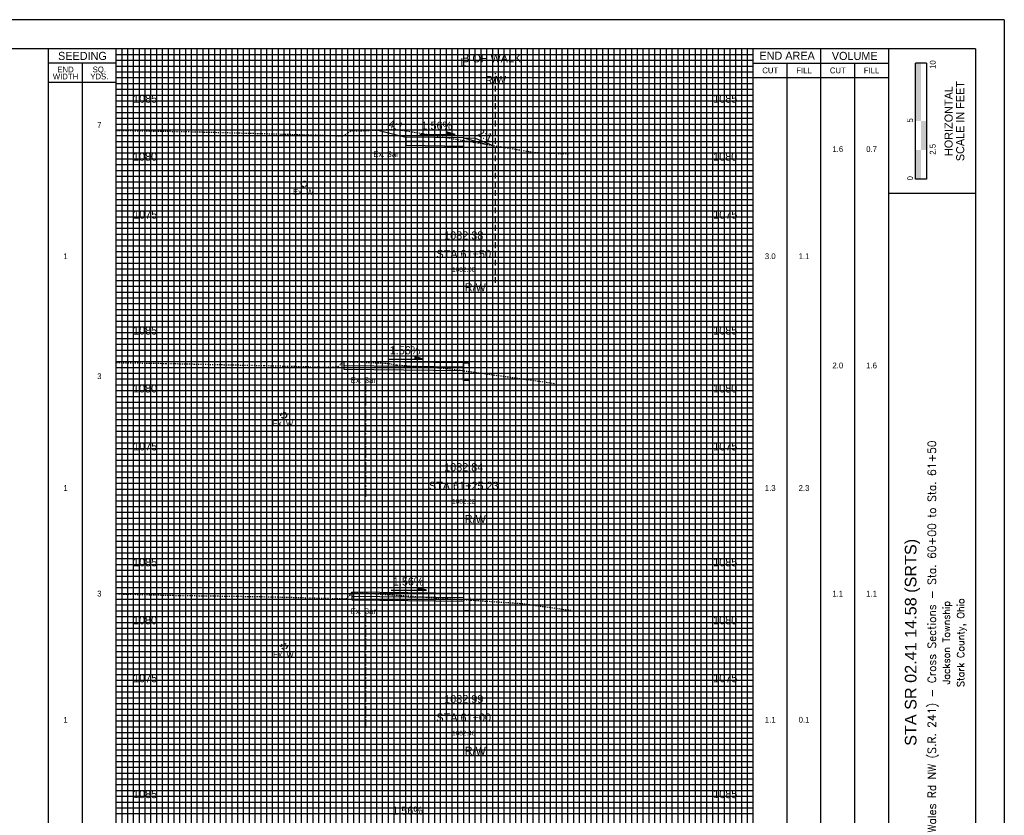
# Model space of a CAD drawing. Header units: feet. Extents: x 318 to 488, y 140 to 250.
# Tile 3 of 3: x 403 to 488, y 182 to 250. Entities that reach past the tile are written whole.
import ezdxf
from ezdxf.enums import TextEntityAlignment as Align

# ---------------------------------------------------------------- set-up
doc = ezdxf.new("R2010")
doc.units = ezdxf.units.FT
doc.header["$MEASUREMENT"] = 0
for name, pattern in [('CENTER2', [1.125, 0.75, -0.125, 0.125, -0.125]), ('DASHED', [0.75, 0.5, -0.25]), ('DASHED2', [0.375, 0.25, -0.125]), ('DGN Style 4', [0.027369, 0.013684, -0.006842, 0, -0.006842]), ('OhDOT_USTN2', [0.11, 0.069, -0.041]), ('sanex', [0]), ('waterex', [0])]:
    doc.linetypes.add(name, pattern=pattern)
for name, color, linetype in [('CL_P_Construction', 7, 'DGN Style 4'), ('SH_Border', 7, 'Continuous'), ('SH_Data', 7, 'Continuous'), ('SH_Text', 7, 'Continuous'), ('UT_X_Sanitary_Line', 3, 'sanex'), ('UT_X_Water', 133, 'waterex'), ('XS_P_Annotation', 7, 'Continuous'), ('XS_P_Curb', 254, 'Continuous'), ('XS_P_Finished_Grade', 3, 'Continuous'), ('XS_P_Pavt_Surface', 251, 'Continuous'), ('XS_P_Subgrade', 4, 'Continuous'), ('XS_P_Text_Info', 7, 'Continuous'), ('XS_X_Ground_Line', 3, 'OhDOT_USTN2')]:
    doc.layers.add(name, color=color, linetype=linetype)
doc.layers.add('RW_X_Right_of_Way', color=7, linetype='Continuous', lineweight=25)
doc.layers.add('SH_Major_Grid_Line', color=254, linetype='Continuous', transparency=0.3)
doc.layers.add('SH_Minor_Grid_Line', color=252, linetype='Continuous', transparency=0.5)
doc.styles.add('Font32', font='simplex.shx', dxfattribs={"width": 0.85})
doc.styles.add('OHDOTSymbols', font='arial.ttf')
doc.styles.add('Slanted-Normal', font='font31.shx', dxfattribs={"height": 0.12})
doc.styles.add('Straight-Normal', font='font30.shx', dxfattribs={"height": 0.1})
doc.styles.add('Straight-Sub Title', font='font30.shx', dxfattribs={"height": 0.17})

msp = doc.modelspace()

# ---------------------------------------------------------------- hatches: boundary and pattern name
at = {"layer": 'SH_Data', "linetype": 'Continuous'}
msp.add_hatch(color=7, dxfattribs=at).paths.add_polyline_path([(480.046, 241.687), (480.046, 246.687), (480.513, 246.687), (480.517, 246.687), (480.517, 241.687)])

# ---------------------------------------------------------------- linework, layer by layer
at = {"layer": 'CL_P_Construction', "linetype": 'CENTER2'}
for p, q in [((441.033, 142.937), (441.033, 247.937)), ((434.547, 228.772), (434.547, 238.758)), ((432.585, 209.264), (432.585, 219.25)), ((432.585, 189.328), (432.585, 199.315))]:
    msp.add_line(p, q, dxfattribs=at)
at = {"layer": 'RW_X_Right_of_Way', "linetype": 'DASHED'}
for p, q in [((443.783, 227.732), (443.783, 245.814)), ((442.033, 142.937), (442.033, 227.937))]:
    msp.add_line(p, q, dxfattribs=at)
at = {"layer": 'SH_Border'}
for p, q in [((487.7, 250.437), (317.7, 250.437)), ((487.7, 250.437), (487.7, 140.437)), ((485.2, 247.937), (320.2, 247.937)), ((477.7, 247.937), (477.7, 142.937)), ((485.2, 247.937), (485.2, 142.937)), ((485.2, 235.437), (477.7, 235.437))]:
    msp.add_line(p, q, dxfattribs=at)
at = {"layer": 'SH_Data', "color": 7, "linetype": 'Continuous'}
for p, q in [((405.2, 142.937), (405.2, 247.937)), ((411.033, 142.937), (411.033, 247.937)), ((466.033, 142.937), (466.033, 247.937)), ((471.867, 142.937), (471.867, 247.937)), ((411.033, 246.687), (405.2, 246.687)), ((408.117, 142.937), (408.117, 246.687)), ((466.033, 246.687), (477.7, 246.687)), ((468.951, 142.937), (468.951, 246.687)), ((474.784, 142.937), (474.784, 246.687)), ((480.046, 236.687), (480.046, 246.687)), ((480.984, 246.687), (480.046, 246.687)), ((480.984, 246.687), (480.984, 236.687)), ((411.033, 245.02), (405.2, 245.02)), ((466.033, 245.437), (477.7, 245.437)), ((480.984, 236.687), (480.046, 236.687))]:
    msp.add_line(p, q, dxfattribs=at)
for points in [[(480.979, 239.187), (480.979, 241.687), (480.513, 239.187), (480.513, 241.687)], [(480.513, 236.687), (480.513, 239.187), (480.046, 236.687), (480.046, 239.187)]]:
    msp.add_solid(points, dxfattribs=at)
at = {"layer": 'SH_Major_Grid_Line', "color": 254, "linetype": 'Continuous'}
for p, q in [((416.033, 142.937), (416.033, 247.937)), ((421.033, 142.937), (421.033, 247.937)), ((426.033, 142.937), (426.033, 247.937)), ((431.033, 142.937), (431.033, 247.937)), ((436.033, 142.937), (436.033, 247.937)), ((441.033, 142.937), (441.033, 247.937)), ((446.033, 142.937), (446.033, 247.937)), ((451.033, 142.937), (451.033, 247.937)), ((456.033, 142.937), (456.033, 247.937)), ((461.033, 142.937), (461.033, 247.937)), ((411.033, 242.937), (466.033, 242.937)), ((411.033, 237.937), (466.033, 237.937)), ((411.033, 232.937), (466.033, 232.937)), ((411.033, 227.937), (466.033, 227.937)), ((411.033, 222.937), (466.033, 222.937)), ((411.033, 217.937), (466.033, 217.937)), ((411.033, 212.937), (466.033, 212.937)), ((411.033, 207.937), (466.033, 207.937)), ((411.033, 202.937), (466.033, 202.937)), ((411.033, 197.937), (466.033, 197.937)), ((411.033, 192.937), (466.033, 192.937)), ((411.033, 187.937), (466.033, 187.937)), ((411.033, 182.937), (466.033, 182.937))]:
    msp.add_line(p, q, dxfattribs=at)
at = {"layer": 'SH_Minor_Grid_Line', "color": 252, "linetype": 'Continuous'}
for p, q in [((411.033, 247.437), (466.033, 247.437)), ((411.533, 142.937), (411.533, 247.937)), ((412.033, 142.937), (412.033, 247.937)), ((412.533, 142.937), (412.533, 247.937)), ((413.033, 142.937), (413.033, 247.937)), ((413.533, 142.937), (413.533, 247.937)), ((414.033, 142.937), (414.033, 247.937)), ((414.533, 142.937), (414.533, 247.937)), ((415.033, 142.937), (415.033, 247.937)), ((415.533, 142.937), (415.533, 247.937)), ((416.533, 142.937), (416.533, 247.937)), ((417.033, 142.937), (417.033, 247.937)), ((417.533, 142.937), (417.533, 247.937)), ((418.033, 142.937), (418.033, 247.937)), ((418.533, 142.937), (418.533, 247.937)), ((419.033, 142.937), (419.033, 247.937)), ((419.533, 142.937), (419.533, 247.937)), ((420.033, 142.937), (420.033, 247.937)), ((420.533, 142.937), (420.533, 247.937)), ((421.533, 142.937), (421.533, 247.937)), ((422.033, 142.937), (422.033, 247.937)), ((422.533, 142.937), (422.533, 247.937)), ((423.033, 142.937), (423.033, 247.937)), ((423.533, 142.937), (423.533, 247.937)), ((424.033, 142.937), (424.033, 247.937)), ((424.533, 142.937), (424.533, 247.937)), ((425.033, 142.937), (425.033, 247.937)), ((425.533, 142.937), (425.533, 247.937)), ((426.533, 142.937), (426.533, 247.937)), ((427.033, 142.937), (427.033, 247.937)), ((427.533, 142.937), (427.533, 247.937)), ((428.033, 142.937), (428.033, 247.937)), ((428.533, 142.937), (428.533, 247.937)), ((429.033, 142.937), (429.033, 247.937)), ((429.533, 142.937), (429.533, 247.937)), ((430.033, 142.937), (430.033, 247.937)), ((430.533, 142.937), (430.533, 247.937)), ((431.533, 142.937), (431.533, 247.937)), ((432.033, 142.937), (432.033, 247.937)), ((432.533, 142.937), (432.533, 247.937)), ((433.033, 142.937), (433.033, 247.937)), ((433.533, 142.937), (433.533, 247.937)), ((434.033, 142.937), (434.033, 247.937)), ((434.533, 142.937), (434.533, 247.937)), ((435.033, 142.937), (435.033, 247.937)), ((435.533, 142.937), (435.533, 247.937)), ((436.533, 142.937), (436.533, 247.937)), ((437.033, 142.937), (437.033, 247.937)), ((437.533, 142.937), (437.533, 247.937)), ((438.033, 142.937), (438.033, 247.937)), ((438.533, 142.937), (438.533, 247.937)), ((439.033, 142.937), (439.033, 247.937)), ((439.533, 142.937), (439.533, 247.937)), ((440.033, 142.937), (440.033, 247.937)), ((440.533, 142.937), (440.533, 247.937)), ((441.533, 142.937), (441.533, 247.937)), ((442.033, 142.937), (442.033, 247.937)), ((442.533, 142.937), (442.533, 247.937)), ((443.033, 142.937), (443.033, 247.937)), ((443.533, 142.937), (443.533, 247.937)), ((444.033, 142.937), (444.033, 247.937)), ((444.533, 142.937), (444.533, 247.937)), ((445.033, 142.937), (445.033, 247.937)), ((445.533, 142.937), (445.533, 247.937)), ((446.533, 142.937), (446.533, 247.937)), ((447.033, 142.937), (447.033, 247.937)), ((447.533, 142.937), (447.533, 247.937)), ((448.033, 142.937), (448.033, 247.937)), ((448.533, 142.937), (448.533, 247.937)), ((449.033, 142.937), (449.033, 247.937)), ((449.533, 142.937), (449.533, 247.937)), ((450.033, 142.937), (450.033, 247.937)), ((450.533, 142.937), (450.533, 247.937)), ((451.533, 142.937), (451.533, 247.937)), ((452.033, 142.937), (452.033, 247.937)), ((452.533, 142.937), (452.533, 247.937)), ((453.033, 142.937), (453.033, 247.937)), ((453.533, 142.937), (453.533, 247.937)), ((454.033, 142.937), (454.033, 247.937)), ((454.533, 142.937), (454.533, 247.937)), ((455.033, 142.937), (455.033, 247.937)), ((455.533, 142.937), (455.533, 247.937)), ((456.533, 142.937), (456.533, 247.937)), ((457.033, 142.937), (457.033, 247.937)), ((457.533, 142.937), (457.533, 247.937)), ((458.033, 142.937), (458.033, 247.937)), ((458.533, 142.937), (458.533, 247.937)), ((459.033, 142.937), (459.033, 247.937)), ((459.533, 142.937), (459.533, 247.937)), ((460.033, 142.937), (460.033, 247.937)), ((460.533, 142.937), (460.533, 247.937)), ((461.533, 142.937), (461.533, 247.937)), ((462.033, 142.937), (462.033, 247.937)), ((462.533, 142.937), (462.533, 247.937)), ((463.033, 142.937), (463.033, 247.937)), ((463.533, 142.937), (463.533, 247.937)), ((464.033, 142.937), (464.033, 247.937)), ((464.533, 142.937), (464.533, 247.937)), ((465.033, 142.937), (465.033, 247.937)), ((465.533, 142.937), (465.533, 247.937)), ((411.033, 246.937), (466.033, 246.937)), ((411.033, 246.437), (466.033, 246.437)), ((411.033, 245.937), (466.033, 245.937)), ((411.033, 245.437), (466.033, 245.437)), ((411.033, 244.937), (466.033, 244.937)), ((411.033, 244.437), (466.033, 244.437)), ((411.033, 243.937), (466.033, 243.937)), ((411.033, 243.437), (466.033, 243.437)), ((411.033, 242.437), (466.033, 242.437)), ((411.033, 241.937), (466.033, 241.937)), ((411.033, 241.437), (466.033, 241.437)), ((411.033, 240.937), (466.033, 240.937)), ((411.033, 240.437), (466.033, 240.437)), ((411.033, 239.937), (466.033, 239.937)), ((411.033, 239.437), (466.033, 239.437)), ((411.033, 238.937), (466.033, 238.937)), ((411.033, 238.437), (466.033, 238.437)), ((411.033, 237.437), (466.033, 237.437)), ((411.033, 236.937), (466.033, 236.937)), ((411.033, 236.437), (466.033, 236.437)), ((411.033, 235.937), (466.033, 235.937)), ((411.033, 235.437), (466.033, 235.437)), ((411.033, 234.937), (466.033, 234.937)), ((411.033, 234.437), (466.033, 234.437)), ((411.033, 233.937), (466.033, 233.937)), ((411.033, 233.437), (466.033, 233.437)), ((411.033, 232.437), (466.033, 232.437)), ((411.033, 231.937), (466.033, 231.937)), ((411.033, 231.437), (466.033, 231.437)), ((411.033, 230.937), (466.033, 230.937)), ((411.033, 230.437), (466.033, 230.437)), ((411.033, 229.937), (466.033, 229.937)), ((411.033, 229.437), (466.033, 229.437)), ((411.033, 228.937), (466.033, 228.937)), ((411.033, 228.437), (466.033, 228.437)), ((411.033, 227.437), (466.033, 227.437)), ((411.033, 226.937), (466.033, 226.937)), ((411.033, 226.437), (466.033, 226.437)), ((411.033, 225.937), (466.033, 225.937)), ((411.033, 225.437), (466.033, 225.437)), ((411.033, 224.937), (466.033, 224.937)), ((411.033, 224.437), (466.033, 224.437)), ((411.033, 223.937), (466.033, 223.937)), ((411.033, 223.437), (466.033, 223.437)), ((411.033, 222.437), (466.033, 222.437)), ((411.033, 221.937), (466.033, 221.937)), ((411.033, 221.437), (466.033, 221.437)), ((411.033, 220.937), (466.033, 220.937)), ((411.033, 220.437), (466.033, 220.437)), ((411.033, 219.937), (466.033, 219.937)), ((411.033, 219.437), (466.033, 219.437)), ((411.033, 218.937), (466.033, 218.937)), ((411.033, 218.437), (466.033, 218.437)), ((411.033, 217.437), (466.033, 217.437)), ((411.033, 216.937), (466.033, 216.937)), ((411.033, 216.437), (466.033, 216.437)), ((411.033, 215.937), (466.033, 215.937)), ((411.033, 215.437), (466.033, 215.437)), ((411.033, 214.937), (466.033, 214.937)), ((411.033, 214.437), (466.033, 214.437)), ((411.033, 213.937), (466.033, 213.937)), ((411.033, 213.437), (466.033, 213.437)), ((411.033, 212.437), (466.033, 212.437)), ((411.033, 211.937), (466.033, 211.937)), ((411.033, 211.437), (466.033, 211.437)), ((411.033, 210.937), (466.033, 210.937)), ((411.033, 210.437), (466.033, 210.437)), ((411.033, 209.937), (466.033, 209.937)), ((411.033, 209.437), (466.033, 209.437)), ((411.033, 208.937), (466.033, 208.937)), ((411.033, 208.437), (466.033, 208.437)), ((411.033, 207.437), (466.033, 207.437)), ((411.033, 206.937), (466.033, 206.937)), ((411.033, 206.437), (466.033, 206.437)), ((411.033, 205.937), (466.033, 205.937)), ((411.033, 205.437), (466.033, 205.437)), ((411.033, 204.937), (466.033, 204.937)), ((411.033, 204.437), (466.033, 204.437)), ((411.033, 203.937), (466.033, 203.937)), ((411.033, 203.437), (466.033, 203.437)), ((411.033, 202.437), (466.033, 202.437)), ((411.033, 201.937), (466.033, 201.937)), ((411.033, 201.437), (466.033, 201.437)), ((411.033, 200.937), (466.033, 200.937)), ((411.033, 200.437), (466.033, 200.437)), ((411.033, 199.937), (466.033, 199.937)), ((411.033, 199.437), (466.033, 199.437)), ((411.033, 198.937), (466.033, 198.937)), ((411.033, 198.437), (466.033, 198.437)), ((411.033, 197.437), (466.033, 197.437)), ((411.033, 196.937), (466.033, 196.937)), ((411.033, 196.437), (466.033, 196.437)), ((411.033, 195.937), (466.033, 195.937)), ((411.033, 195.437), (466.033, 195.437)), ((411.033, 194.937), (466.033, 194.937)), ((411.033, 194.437), (466.033, 194.437)), ((411.033, 193.937), (466.033, 193.937)), ((411.033, 193.437), (466.033, 193.437)), ((411.033, 192.437), (466.033, 192.437)), ((411.033, 191.937), (466.033, 191.937)), ((411.033, 191.437), (466.033, 191.437)), ((411.033, 190.937), (466.033, 190.937)), ((411.033, 190.437), (466.033, 190.437)), ((411.033, 189.937), (466.033, 189.937)), ((411.033, 189.437), (466.033, 189.437)), ((411.033, 188.937), (466.033, 188.937)), ((411.033, 188.437), (466.033, 188.437)), ((411.033, 187.437), (466.033, 187.437)), ((411.033, 186.937), (466.033, 186.937)), ((411.033, 186.437), (466.033, 186.437)), ((411.033, 185.937), (466.033, 185.937)), ((411.033, 185.437), (466.033, 185.437)), ((411.033, 184.937), (466.033, 184.937)), ((411.033, 184.437), (466.033, 184.437)), ((411.033, 183.937), (466.033, 183.937)), ((411.033, 183.437), (466.033, 183.437)), ((411.033, 182.437), (466.033, 182.437)), ((411.033, 181.937), (466.033, 181.937))]:
    msp.add_line(p, q, dxfattribs=at)
at = {"layer": 'UT_X_Water', "linetype": 'DASHED2'}
for centre in [(427.246, 236.269), (425.493, 216.304), (425.533, 196.366)]:
    msp.add_circle(centre, 0.25, dxfattribs=at)
at = {"layer": 'XS_P_Annotation', "color": 7, "linetype": 'Continuous', "lineweight": -3}
for p, q in [((440.306, 240.539), (439.543, 240.761)), ((439.543, 240.761), (439.543, 240.539)), ((437.246, 240.539), (440.306, 240.539)), ((434.502, 221.159), (437.562, 221.159)), ((437.562, 221.159), (436.799, 221.381)), ((436.799, 221.381), (436.799, 221.159)), ((434.771, 201.212), (437.832, 201.212)), ((437.832, 201.212), (437.068, 201.434)), ((437.068, 201.434), (437.068, 201.212))]:
    msp.add_line(p, q, dxfattribs=at)
for points in [[(440.306, 240.539), (439.543, 240.539), (439.543, 240.761)], [(437.562, 221.159), (436.799, 221.159), (436.799, 221.381)], [(437.832, 201.212), (437.068, 201.212), (437.068, 201.434)]]:
    msp.add_solid(points, dxfattribs=at)
at = {"layer": 'XS_P_Curb', "flags": 128}
for points in [[(441.505, 220.315), (441.505, 219.315), (441.005, 219.315), (441.005, 220.823), (441.383, 220.817, -0.3821), (441.465, 220.741), (441.505, 220.315)], [(441.533, 200.42), (441.533, 199.42), (441.033, 199.42), (441.033, 200.928), (441.41, 200.922, -0.3821), (441.492, 200.846), (441.533, 200.42)]]:
    msp.add_lwpolyline(points, format="xyb", dxfattribs=at)
at = {"layer": 'XS_P_Finished_Grade'}
for p, q in [((433.533, 240.941), (433.551, 240.937)), ((433.62, 240.92), (436.033, 240.316)), ((441.033, 240.238), (443.033, 239.677)), ((441.033, 240.238), (442.033, 240.223)), ((442.033, 240.223), (443.533, 239.593))]:
    msp.add_line(p, q, dxfattribs=at)
at = {"layer": 'XS_P_Pavt_Surface'}
for points in [[(441.033, 240.238), (436.033, 240.316), (436.033, 239.983), (441.033, 239.905)], [(441.033, 220.822), (430.687, 220.947), (430.687, 220.614), (441.033, 220.489)], [(441.033, 200.928), (431.379, 201.044), (431.379, 200.711), (441.033, 200.595)]]:
    msp.add_lwpolyline(points, close=True, dxfattribs=at)
at = {"layer": 'XS_P_Subgrade'}
for points in [[(436.033, 239.937), (436.033, 239.604), (441.033, 239.526), (441.033, 239.859)], [(430.687, 220.614), (430.687, 220.281), (441.005, 220.157), (441.005, 220.49)], [(431.379, 200.711), (431.379, 200.378), (441.033, 200.261), (441.033, 200.595)]]:
    msp.add_lwpolyline(points, dxfattribs=at)
at = {"layer": 'XS_X_Ground_Line'}
for points in [[(411.033, 240.886), (417.605, 240.774), (428.198, 240.493), (430.601, 240.407), (431.033, 240.675), (431.35, 240.876), (431.507, 240.87), (431.735, 240.837), (435.08, 240.984), (436.57, 240.764), (441.033, 240.013), (447.185, 238.979), (450.068, 238.874)], [(411.033, 220.852), (415.307, 220.781), (423.749, 220.597), (428.892, 220.469), (430.187, 220.48), (430.454, 220.727), (430.598, 220.951), (434.359, 220.805), (435.254, 220.643), (439.606, 220.351), (441.033, 220.152), (448.898, 219.055)], [(411.237, 200.894), (415.949, 200.77), (424.515, 200.645), (429.066, 200.518), (430.497, 200.5), (430.863, 200.476), (431.207, 200.758), (431.379, 201.044), (432.054, 201.018), (432.213, 200.989), (441.033, 200.4), (446.033, 200.066), (450.366, 199.467)]]:
    msp.add_lwpolyline(points, dxfattribs=at)

# ---------------------------------------------------------------- texts
at = {"layer": 'SH_Data', "color": 7, "linetype": 'Continuous', "style": 'Straight-Normal'}
for s, height, p in [('SEEDING', 0.7, (408.118, 247.312)), ('END AREA', 0.7, (468.95, 247.333)), ('VOLUME', 0.7, (474.786, 247.312)), ('CUT', 0.5, (467.494, 246.062)), ('FILL', 0.5, (470.409, 246.062)), ('CUT', 0.5, (473.327, 246.062)), ('FILL', 0.5, (476.242, 246.062))]:
    msp.add_text(s, height=height, dxfattribs=at).set_placement(p, align=Align.MIDDLE_CENTER)
at = {"layer": 'SH_Data', "style": 'Straight-Sub Title'}
for s, p in [('10', (481.771, 246.565)), ('5', (479.815, 241.755)), ('2.5', (481.767, 239.255)), ('0', (479.815, 236.755))]:
    msp.add_text(s, height=0.5, rotation=90, dxfattribs=at).set_placement(p, align=Align.CENTER)
at = {"layer": 'SH_Data', "linetype": 'Continuous', "style": 'Straight-Sub Title'}
for s, p in [('SCALE IN FEET', (483.892, 241.687)), ('HORIZONTAL', (482.892, 241.687))]:
    msp.add_text(s, height=0.7, rotation=90, dxfattribs=at).set_placement(p, align=Align.MIDDLE_CENTER)
at = {"layer": 'SH_Data', "color": 7, "linetype": 'Continuous', "char_height": 0.7, "attachment_point": 5, "line_spacing_factor": 0.728571, "style": 'Straight-Normal'}
for s, insert in [('\\H0.714286x;END\\PWIDTH', (406.658, 245.837)), ('\\H0.714286x;SQ.\\PYDS.', (409.575, 245.837)), ('{\\H0.71429x;7}', (409.575, 241.352)), ('{\\H0.71429x;1.6}', (473.325, 239.265)), ('{\\H0.71429x;0.7}', (476.242, 239.265)), ('{\\H0.71429x;1}', (406.658, 230.028)), ('{\\H0.71429x;3.0}', (467.493, 230.028)), ('{\\H0.71429x;1.1}', (470.41, 230.028)), ('{\\H0.71429x;2.0}', (473.325, 220.598)), ('{\\H0.71429x;1.6}', (476.242, 220.598)), ('{\\H0.71429x;3}', (409.575, 219.673)), ('{\\H0.71429x;1}', (406.658, 210.028)), ('{\\H0.71429x;1.3}', (467.493, 210.028)), ('{\\H0.71429x;2.3}', (470.41, 210.028)), ('{\\H0.71429x;3}', (409.575, 200.918)), ('{\\H0.71429x;1.1}', (473.325, 200.918)), ('{\\H0.71429x;1.1}', (476.242, 200.918)), ('{\\H0.71429x;1}', (406.658, 190.028)), ('{\\H0.71429x;1.1}', (467.493, 190.028)), ('{\\H0.71429x;0.1}', (470.41, 190.028))]:
    msp.add_mtext(s, dxfattribs=dict(at, insert=insert))
at = {"layer": 'SH_Text', "linetype": 'Continuous'}
for s, height, style, p in [('Wales Rd NW (S.R. 241) - Cross Sections - Sta. 60+00 to Sta. 61+50', 0.7, 'Font32', (481.45, 196.687)), ('STA SR 02.41 14.58 (SRTS)', 1, 'OHDOTSymbols', (479.616, 196.713, -565.927)), ('Jackson Township', 0.6, 'Font32', (482.689, 196.687, -565.927)), ('Stark County, Ohio', 0.6, 'Font32', (483.928, 196.687, -1131.854))]:
    msp.add_text(s, height=height, rotation=90, dxfattribs=dict(at, style=style)).set_placement(p, align=Align.MIDDLE_CENTER)
at = {"layer": 'UT_X_Sanitary_Line', "char_height": 0.5, "width": 4.98768, "attachment_point": 1, "style": 'Straight-Normal'}
for insert in [(433.226, 239.089), (431.264, 219.581), (431.264, 199.646)]:
    msp.add_mtext('Ex. San', dxfattribs=dict(at, insert=insert))
at = {"layer": 'UT_X_Water', "char_height": 0.5, "width": 4.98768, "attachment_point": 1, "style": 'Straight-Normal'}
for insert in [(426.285, 235.83), (424.532, 215.865), (424.572, 195.928)]:
    msp.add_mtext('Ex. W', dxfattribs=dict(at, insert=insert))
at = {"layer": 'XS_P_Annotation', "color": 7, "linetype": 'Continuous', "lineweight": -3, "char_height": 0.7, "width": 1.22222, "attachment_point": 5, "style": 'Slanted-Normal'}
for s, insert, rotation in [('4:1', (435.174, 241.322), 344.30984), ('2:1', (442.877, 240.478), 334.52587)]:
    msp.add_mtext(s, dxfattribs=dict(at, insert=insert, rotation=rotation))
at = {"layer": 'XS_P_Annotation', "color": 7, "linetype": 'Continuous', "lineweight": -3, "attachment_point": 5, "style": 'Slanted-Normal'}
for s, insert, char_height in [('1.56%', (438.712, 241.29), 0.7), ('1082.08', (441.033, 228.878), 0.4), ('1.56%', (435.968, 221.91), 0.7), ('1082.84', (441.033, 211.818), 0.7), ('1082.22', (441.033, 208.878), 0.4), ('1.56%', (436.238, 201.963), 0.7), ('1082.99', (441.033, 191.818), 0.7), ('1082.46', (441.033, 188.878), 0.4), ('1.56%', (436.187, 182.191), 0.7)]:
    msp.add_mtext(s, dxfattribs=dict(at, insert=insert, char_height=char_height))
at = {"layer": 'XS_P_Annotation', "color": 7, "linetype": 'Continuous', "lineweight": -3, "insert": (441.033, 231.818), "char_height": 0.7, "width": 2.25791, "attachment_point": 5, "style": 'Slanted-Normal'}
msp.add_mtext('1082.38', dxfattribs=at)
at = {"layer": 'XS_P_Text_Info', "color": 7, "linetype": 'Continuous', "lineweight": -3, "char_height": 0.7, "attachment_point": 8, "style": 'Slanted-Normal'}
for s, insert in [('B OF WALK', (443.447, 246.747)), ('L', (441.009, 246.423)), ('R/W', (443.783, 244.87)), ('1085', (413.528, 243.261)), ('1085', (463.611, 243.261)), ('1080', (413.519, 238.261)), ('1080', (463.602, 238.261)), ('1075', (413.533, 233.261)), ('1075', (463.616, 233.261)), ('R/W', (442.033, 226.992)), ('1085', (413.528, 223.261)), ('1085', (463.611, 223.261)), ('1080', (413.519, 218.261)), ('1080', (463.602, 218.261)), ('1075', (413.533, 213.261)), ('1075', (463.616, 213.261)), ('R/W', (442.033, 206.992)), ('1085', (413.528, 203.261)), ('1085', (463.611, 203.261)), ('1080', (413.519, 198.261)), ('1080', (463.602, 198.261)), ('1075', (413.533, 193.261)), ('1075', (463.616, 193.261)), ('STA 61+00', (441.033, 189.868)), ('R/W', (442.033, 186.992)), ('1085', (413.528, 183.261)), ('1085', (463.611, 183.261))]:
    msp.add_mtext(s, dxfattribs=dict(at, insert=insert))
at = {"layer": 'XS_P_Text_Info', "color": 7, "linetype": 'Continuous', "lineweight": -3, "char_height": 0.7, "width": 21.51176, "attachment_point": 8, "style": 'Slanted-Normal'}
for s, insert in [('STA 61+50', (441.033, 229.868)), ('STA 61+25.23', (441.033, 209.868))]:
    msp.add_mtext(s, dxfattribs=dict(at, insert=insert))

doc.saveas('drawing.dxf')
